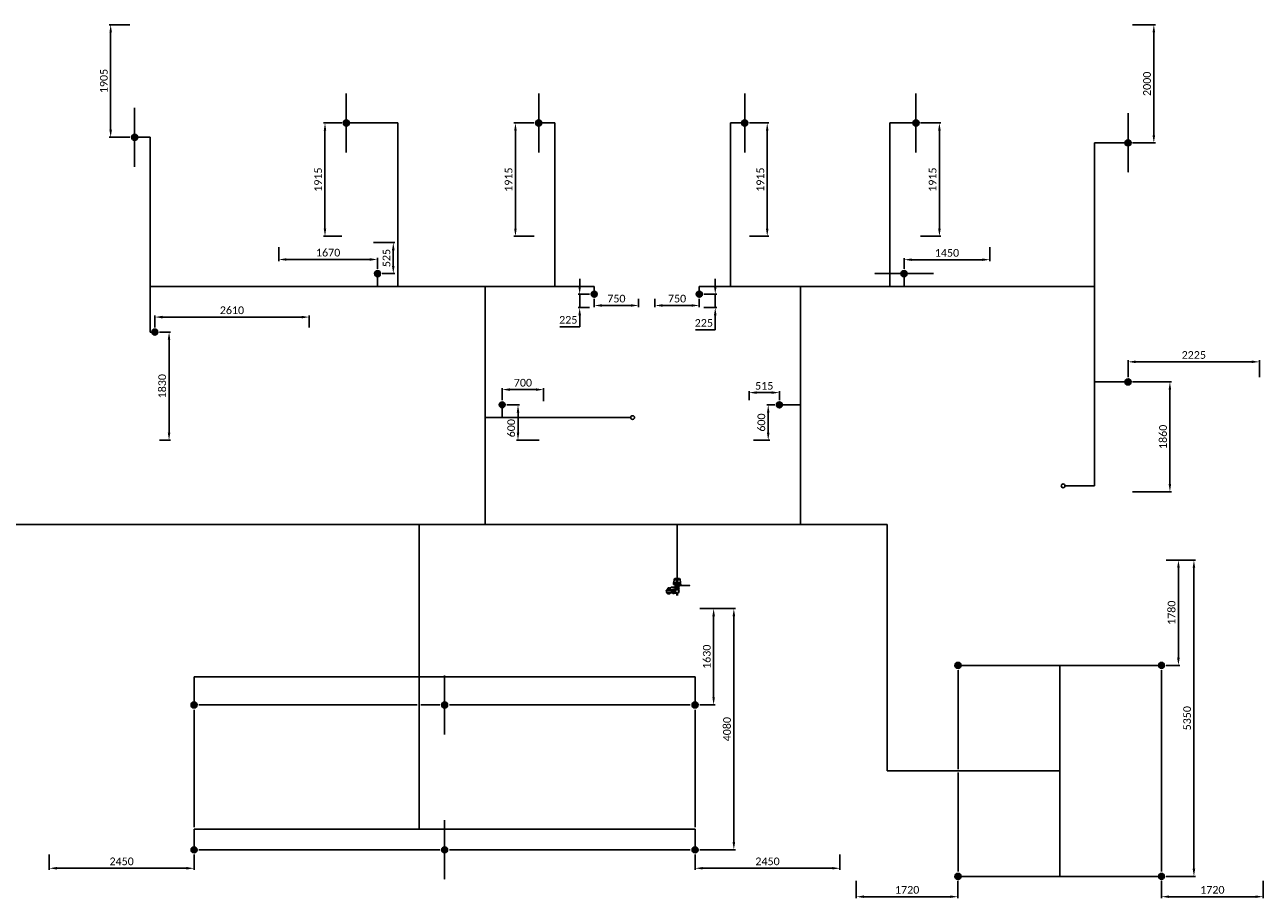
# Model space of a CAD drawing. Header units: millimetres. Extents: x 31238 to 72584, y 1945 to 16720.
# Tile 2 of 2: x 51640 to 72584, y 1945 to 16720. Entities that reach past the tile are written whole.
import ezdxf

# ---------------------------------------------------------------- set-up
doc = ezdxf.new("R2010")
doc.units = ezdxf.units.MM
doc.linetypes.add('CENTRE', pattern=[2, 1.25, -0.25, 0.25, -0.25])
doc.layers.add('Sprinkler Centre', color=160, linetype='CENTRE', lineweight=25)
for name, color, linetype in [('Sprinkler Dims', 250, 'Continuous'), ('Sprinkler Head', 30, 'Continuous'), ('Sprinkler Pipe', 30, 'Continuous'), ('Sprinkler Valve Group', 30, 'Continuous')]:
    doc.layers.add(name, color=color, linetype=linetype)
doc.styles.add('Calibri 2mm', font='calibri.ttf', dxfattribs={"height": 2})
doc.dimstyles.new('TFS', dxfattribs={"dimscale": 0, "dimtxt": 2, "dimasz": 2, "dimexe": 0.4, "dimexo": 1.2, "dimgap": 0.75, "dimtad": 1, "dimtoh": 1, "dimdec": 0, "dimrnd": 5, "dimdsep": 46, "dimtxsty": 'Calibri 2mm', "dimcen": 2.5, "dimclrd": 256, "dimclre": 256, "dimclrt": 256, "dimadec": 0, "dimazin": 2, "dimtfac": 1, "dimtdec": 0, "dimtmove": 0, "dimatfit": 0, "dimfxl": 20, "dimtfill": 1, "dimtzin": 0, "dimlwd": -1, "dimlwe": -1, "dimarcsym": 0})

# ---------------------------------------------------------------- blocks, each defined once
blk = doc.blocks.new('Valve Group A1')
at = {"layer": 'Sprinkler Pipe', "ltscale": 0.005}
blk.add_arc((209, 27), 2.34, 269.9383, 89.9383, dxfattribs=at)
at = {"layer": 'Sprinkler Valve Group'}
for p, q in [((-94, 1), (-115, -20)), ((-94, 1), (-87, 1)), ((-86, 1), (25, 1)), ((-86, -3), (-86, 1)), ((63, 48), (-63, 48)), ((-63, 41), (-63, 48)), ((63, 41), (-63, 41)), ((-59, 48), (-59, 75)), ((-59, 75), (59, 75)), ((-57, 75), (-52, 130)), ((-38, 144), (-52, 130)), ((-52, 130), (52, 130)), ((-38, 144), (38, 144)), ((-31, 4), (-35, 1)), ((-31, 17), (-31, 41)), ((-31, 41), (27, 41)), ((-31, 37), (-27, 41)), ((-31, 37), (-27, 41)), ((-31, 17), (-27, 13)), ((-31, 17), (-27, 13)), ((-31, 4), (30, 4)), ((-27, 13), (27, 13)), ((-22, 4), (-22, 13)), ((-21, 144), (-15, 130)), ((-15, 130), (-9, 75)), ((-7, 75), (-7, 48)), ((-4, 41), (-4, 39)), ((-4, 39), (3, 39)), ((0, 17), (0, 37)), ((3, 41), (3, 39)), ((7, 75), (7, 48)), ((15, 130), (9, 75)), ((21, 144), (15, 130)), ((22, 4), (22, 13)), ((40, 26), (24, 11)), ((24, 11), (24, 4)), ((25, 1), (25, -4)), ((31, 37), (27, 41)), ((31, 17), (27, 13)), ((46, 20), (29, 4)), ((30, 4), (34, 1)), ((31, 17), (31, 37)), ((34, -3), (34, 1)), ((38, 144), (52, 130)), ((46, 20), (40, 26)), ((46, 29), (42, 25)), ((48, 25), (45, 22)), ((46, 29), (49, 29)), ((48, 25), (49, 25)), ((49, 29), (209, 29)), ((49, 25), (49, 29)), ((49, 25), (209, 25)), ((57, 75), (52, 130)), ((59, 48), (59, 75)), ((63, 41), (63, 48)), ((-91, -51), (-184, -51)), ((-184, -55), (-184, -51)), ((-91, -55), (-184, -55)), ((-180, -55), (-180, -89)), ((-98, -92), (-178, -92)), ((-157, -22), (-157, -34)), ((-154, -35), (-156, -35)), ((-115, -20), (-154, -20)), ((-153, -34), (-153, -25)), ((-145, -30), (-153, -30)), ((-142, -24), (-152, -24)), ((-141, -31), (-152, -31)), ((-149, -15), (-148, -14)), ((-149, -15), (-148, -14)), ((-149, -15), (-149, -17)), ((-149, -17), (-148, -19)), ((-149, -25), (-149, -24)), ((-149, -25), (-149, -28)), ((-149, -27), (-149, -28)), ((-149, -28), (-139, -28)), ((-148, -14), (-127, -14)), ((-148, -19), (-127, -19)), ((-149, -24), (-141, -24)), ((-145, -14), (-145, -13)), ((-145, -13), (-145, -13)), ((-145, -13), (-130, -13)), ((-145, -13), (-130, -13)), ((-145, -20), (-145, -19)), ((-145, -24), (-145, -24)), ((-145, -31), (-145, -28)), ((-141, -40), (-141, -31)), ((-141, -31), (-134, -31)), ((-138, -31), (-134, -31)), ((-134, -30), (-134, -38)), ((-134, -30), (-134, -30)), ((-134, -40), (-134, -31)), ((-134, -38), (-128, -38)), ((-130, -13), (-130, -14)), ((-130, -13), (-130, -13)), ((-130, -20), (-130, -19)), ((-128, -38), (-123, -25)), ((-126, -15), (-127, -14)), ((-126, -15), (-127, -14)), ((-126, -17), (-127, -19)), ((-126, -15), (-126, -17)), ((-91, -47), (-126, -47)), ((-91, -96), (-126, -96)), ((-125, -31), (-123, -31)), ((-120, -20), (-122, -20)), ((-121, -24), (-113, -24)), ((-92, -3), (-113, -24)), ((-95, -55), (-95, -90)), ((-92, -3), (-87, -3)), ((-83, -44), (-91, -44)), ((-91, -99), (-91, -44)), ((-83, -99), (-91, -99)), ((-86, -3), (25, -4)), ((-83, -99), (-83, -44)), ((-76, -50), (-83, -50)), ((-76, -51), (-83, -51)), ((-76, -92), (-83, -92)), ((-76, -94), (-83, -94)), ((-76, -41), (-73, -37)), ((-76, -102), (-76, -41)), ((-76, -102), (-73, -106)), ((-69, -37), (-73, -37)), ((-69, -55), (-73, -55)), ((-69, -89), (-73, -89)), ((-69, -106), (-73, -106)), ((-66, -41), (-69, -37)), ((-66, -102), (-69, -106)), ((-66, -97), (-66, -41)), ((-59, -43), (-66, -43)), ((-66, -97), (-66, -102)), ((-59, -101), (-66, -101)), ((-59, -106), (-59, -37)), ((-51, -37), (-59, -37)), ((-51, -106), (-59, -106)), ((-51, -106), (-51, -37)), ((-14, -40), (-51, -40)), ((-51, -69), (-34, -69)), ((-51, -74), (-34, -74)), ((-14, -103), (-51, -103)), ((-35, -13), (34, -13)), ((-35, -21), (-35, -13)), ((-35, -21), (34, -21)), ((-31, -6), (-34, -3)), ((-34, -74), (-34, -69)), ((-32, -40), (-32, -21)), ((-26, -6), (-31, -6)), ((-29, -13), (-29, -6)), ((-26, -6), (30, -6)), ((-7, -144), (-7, -105)), ((-6, -144), (-6, -106)), ((-3, -21), (-3, -38)), ((3, -21), (3, -38)), ((5, -144), (5, -106)), ((7, -144), (7, -105)), ((29, -13), (29, -6)), ((30, -6), (34, -3)), ((31, -58), (31, -21)), ((34, -21), (34, -13))]:
    blk.add_line(p, q, dxfattribs=at)
for points in [[(-175, -51), (-157, -33)], [(-175, -92), (-155, -113), (-121, -113), (-104, -96)], [(-104, -47), (-121, -30), (-125, -30)], [(-125, -30), (-121, -30), (-104, -47)]]:
    blk.add_lwpolyline(points, dxfattribs=at)
for radius in [34.4, 28.9]:
    blk.add_circle((0, -72), radius, dxfattribs=at)
for centre, radius, start, end in [((-26, -11), 14.8, 54.449, 125.4277), ((-16, 9), 32.4, 61.3884, 118.4883), ((-16, 46), 32.4, 241.3884, 298.4883), ((0, -51), 55.1, 71.7578, 108.1189), ((15, 9), 32.4, 61.3884, 118.4883), ((15, 46), 32.4, 241.3884, 298.4883), ((26, -11), 14.8, 54.449, 125.4277), ((209, 27), 2.34, 269.9383, 89.9383), ((-178, -89), 2.75, 179.9383, 269.9383), ((-138, -72), 41.2, 116.2493, 149.9386), ((-138, -72), 41.2, 209.9383, 323.0684), ((-138, -72), 32.3, 49.9306, 140.2738), ((-138, -72), 32.3, 219.6034, 309.9461), ((-154, -22), 2.75, 89.9383, 179.9383), ((-156, -34), 0.687, 179.9383, 269.9383), ((-138, -72), 27.5, 48.5282, 131.3485), ((-138, -72), 27.5, 228.5287, 311.348), ((-154, -34), 0.687, 269.9383, 359.9383), ((-152, -25), 1.37, 89.9383, 179.9383), ((-138, -72), 41.2, 110.4257, 111.8474), ((-142, -25), 1.37, 8.8132, 89.9383), ((-134, -24), 6.57, 188.8132, 269.9383), ((-121, -25), 1.37, 89.9383, 157.7249), ((-138, -72), 41.2, 36.8082, 69.451), ((-98, -90), 2.75, 269.9383, 359.9383), ((-61, -46), 14.8, 144.449, 215.4277), ((-21, -72), 55.1, 161.7578, 198.1189), ((-61, -97), 14.8, 144.449, 215.4277), ((-81, -46), 14.8, 324.449, 35.4277), ((-121, -72), 55.1, 341.7578, 18.1189), ((-81, -97), 14.8, 324.449, 35.4277), ((-26, 9), 14.8, 237.494, 302.3826), ((0, 49), 55.1, 253.285, 286.5917), ((26, 9), 14.8, 237.494, 305.4277)]:
    blk.add_arc(centre, radius, start, end, dxfattribs=at)
blk = doc.blocks.new('Sprinkler-Head A1')
at = {"layer": 'Sprinkler Head', "ltscale": 0.005}
h = blk.add_hatch(color=256, dxfattribs=at)
h.dxf.hatch_style = 1
edge = h.paths.add_edge_path()
edge.add_arc((0, 0), 51, 0, 360)
blk.add_circle((0, 0), 51, dxfattribs=at)
blk = doc.blocks.new('*D86')
at = {"layer": 'Defpoints', "color": 0, "transparency": 16777216}
for p in [(53092, 16720), (53497, 16720), (53497, 14816)]:
    blk.add_point(p, dxfattribs=at)
at = {"layer": 'Sprinkler Dims', "transparency": 16777216}
for p, q in [((53419, 16720), (53066, 16720)), ((53092, 14946), (53092, 16590)), ((53419, 14816), (53066, 14816))]:
    blk.add_line(p, q, dxfattribs=at)
for points in [[(53071, 16590), (53114, 16590), (53092, 16720)], [(53071, 14946), (53114, 14946), (53092, 14816)]]:
    blk.add_solid(points, dxfattribs=at)
at = {"layer": 'Sprinkler Dims', "transparency": 16777216, "insert": (52977, 15768), "char_height": 130, "attachment_point": 5, "rotation": 90, "style": 'Calibri 2mm', "bg_fill": 3, "box_fill_scale": 1.1, "bg_fill_color": 256, "bg_fill_true_color": 13158600, "bg_fill_transparency": 0}
blk.add_mtext('1905', dxfattribs=at)
blk = doc.blocks.new('*D87')
at = {"layer": 'Defpoints', "color": 0, "transparency": 16777216}
for p in [(53839, 11521), (53839, 9691), (54080, 9691)]:
    blk.add_point(p, dxfattribs=at)
at = {"layer": 'Sprinkler Dims', "transparency": 16777216}
for p, q in [((53917, 11521), (54106, 11521)), ((54080, 11391), (54080, 9821)), ((53917, 9691), (54106, 9691))]:
    blk.add_line(p, q, dxfattribs=at)
for points in [[(54058, 11391), (54101, 11391), (54080, 11521)], [(54058, 9821), (54101, 9821), (54080, 9691)]]:
    blk.add_solid(points, dxfattribs=at)
at = {"layer": 'Sprinkler Dims', "transparency": 16777216, "insert": (53964, 10606), "char_height": 130, "attachment_point": 5, "rotation": 90, "style": 'Calibri 2mm', "bg_fill": 3, "box_fill_scale": 1.1, "bg_fill_color": 256, "bg_fill_true_color": 13158600, "bg_fill_transparency": 0}
blk.add_mtext('1830', dxfattribs=at)
blk = doc.blocks.new('*D88')
at = {"layer": 'Defpoints', "color": 0, "transparency": 16777216}
for p in [(56450, 11775), (53839, 11521), (56450, 11521)]:
    blk.add_point(p, dxfattribs=at)
at = {"layer": 'Sprinkler Dims', "transparency": 16777216}
for p, q in [((53839, 11599), (53839, 11801)), ((53969, 11775), (56320, 11775)), ((56450, 11599), (56450, 11801))]:
    blk.add_line(p, q, dxfattribs=at)
for points in [[(53969, 11797), (53969, 11753), (53839, 11775)], [(56320, 11797), (56320, 11753), (56450, 11775)]]:
    blk.add_solid(points, dxfattribs=at)
at = {"layer": 'Sprinkler Dims', "transparency": 16777216, "insert": (55144, 11890), "char_height": 130, "attachment_point": 5, "style": 'Calibri 2mm', "bg_fill": 3, "box_fill_scale": 1.1, "bg_fill_color": 256, "bg_fill_true_color": 13158600, "bg_fill_transparency": 0}
blk.add_mtext('2610', dxfattribs=at)
blk = doc.blocks.new('*D89')
at = {"layer": 'Defpoints', "color": 0, "transparency": 16777216}
for p in [(57077, 15058), (56717, 13142), (57077, 13142)]:
    blk.add_point(p, dxfattribs=at)
at = {"layer": 'Sprinkler Dims', "transparency": 16777216}
for p, q in [((56999, 15058), (56691, 15058)), ((56717, 14928), (56717, 13272)), ((56999, 13142), (56691, 13142))]:
    blk.add_line(p, q, dxfattribs=at)
for points in [[(56695, 14928), (56738, 14928), (56717, 15058)], [(56695, 13272), (56738, 13272), (56717, 13142)]]:
    blk.add_solid(points, dxfattribs=at)
at = {"layer": 'Sprinkler Dims', "transparency": 16777216, "insert": (56601, 14100), "char_height": 130, "attachment_point": 5, "rotation": 90, "style": 'Calibri 2mm', "bg_fill": 3, "box_fill_scale": 1.1, "bg_fill_color": 256, "bg_fill_true_color": 13158600, "bg_fill_transparency": 0}
blk.add_mtext('1915', dxfattribs=at)
blk = doc.blocks.new('*D90')
at = {"layer": 'Defpoints', "color": 0, "transparency": 16777216}
for p in [(60332, 15058), (59938, 13142), (60332, 13142)]:
    blk.add_point(p, dxfattribs=at)
at = {"layer": 'Sprinkler Dims', "transparency": 16777216}
for p, q in [((60254, 15058), (59912, 15058)), ((59938, 14928), (59938, 13272)), ((60254, 13142), (59912, 13142))]:
    blk.add_line(p, q, dxfattribs=at)
for points in [[(59916, 14928), (59959, 14928), (59938, 15058)], [(59916, 13272), (59959, 13272), (59938, 13142)]]:
    blk.add_solid(points, dxfattribs=at)
at = {"layer": 'Sprinkler Dims', "transparency": 16777216, "insert": (59822, 14100), "char_height": 130, "attachment_point": 5, "rotation": 90, "style": 'Calibri 2mm', "bg_fill": 3, "box_fill_scale": 1.1, "bg_fill_color": 256, "bg_fill_true_color": 13158600, "bg_fill_transparency": 0}
blk.add_mtext('1915', dxfattribs=at)
blk = doc.blocks.new('*D91')
at = {"layer": 'Defpoints', "color": 0, "transparency": 16777216}
for p in [(70298, 16720), (70734, 16720), (70298, 14722)]:
    blk.add_point(p, dxfattribs=at)
at = {"layer": 'Sprinkler Dims', "transparency": 16777216}
for p, q in [((70376, 16720), (70760, 16720)), ((70734, 14852), (70734, 16590)), ((70376, 14722), (70760, 14722))]:
    blk.add_line(p, q, dxfattribs=at)
for points in [[(70712, 16590), (70756, 16590), (70734, 16720)], [(70712, 14852), (70756, 14852), (70734, 14722)]]:
    blk.add_solid(points, dxfattribs=at)
at = {"layer": 'Sprinkler Dims', "transparency": 16777216, "insert": (70619, 15721), "char_height": 130, "attachment_point": 5, "rotation": 90, "style": 'Calibri 2mm', "bg_fill": 3, "box_fill_scale": 1.1, "bg_fill_color": 256, "bg_fill_true_color": 13158600, "bg_fill_transparency": 0}
blk.add_mtext('2000', dxfattribs=at)
blk = doc.blocks.new('*D92')
at = {"layer": 'Defpoints', "color": 0, "transparency": 16777216}
for p in [(72521, 11018), (70298, 10679), (72521, 10679)]:
    blk.add_point(p, dxfattribs=at)
at = {"layer": 'Sprinkler Dims', "transparency": 16777216}
for p, q in [((70298, 10757), (70298, 11044)), ((70428, 11018), (72391, 11018)), ((72521, 10757), (72521, 11044))]:
    blk.add_line(p, q, dxfattribs=at)
for points in [[(70428, 11040), (70428, 10997), (70298, 11018)], [(72391, 11040), (72391, 10997), (72521, 11018)]]:
    blk.add_solid(points, dxfattribs=at)
at = {"layer": 'Sprinkler Dims', "transparency": 16777216, "insert": (71410, 11134), "char_height": 130, "attachment_point": 5, "style": 'Calibri 2mm', "bg_fill": 3, "box_fill_scale": 1.1, "bg_fill_color": 256, "bg_fill_true_color": 13158600, "bg_fill_transparency": 0}
blk.add_mtext('2225', dxfattribs=at)
blk = doc.blocks.new('*D93')
at = {"layer": 'Defpoints', "color": 0, "transparency": 16777216}
for p in [(70298, 10679), (70298, 8820), (71006, 8820)]:
    blk.add_point(p, dxfattribs=at)
at = {"layer": 'Sprinkler Dims', "transparency": 16777216}
for p, q in [((70376, 10679), (71032, 10679)), ((71006, 10549), (71006, 8950)), ((70376, 8820), (71032, 8820))]:
    blk.add_line(p, q, dxfattribs=at)
for points in [[(70984, 10549), (71027, 10549), (71006, 10679)], [(70984, 8950), (71027, 8950), (71006, 8820)]]:
    blk.add_solid(points, dxfattribs=at)
at = {"layer": 'Sprinkler Dims', "transparency": 16777216, "insert": (70890, 9749), "char_height": 130, "attachment_point": 5, "rotation": 90, "style": 'Calibri 2mm', "bg_fill": 3, "box_fill_scale": 1.1, "bg_fill_color": 256, "bg_fill_true_color": 13158600, "bg_fill_transparency": 0}
blk.add_mtext('1860', dxfattribs=at)
blk = doc.blocks.new('*D94')
at = {"layer": 'Defpoints', "color": 0, "transparency": 16777216}
for p in [(64402, 10290), (63888, 9691), (64213, 9691)]:
    blk.add_point(p, dxfattribs=at)
at = {"layer": 'Sprinkler Dims', "transparency": 16777216}
for p, q in [((64324, 10290), (64187, 10290)), ((64213, 10160), (64213, 9821)), ((63966, 9691), (64239, 9691))]:
    blk.add_line(p, q, dxfattribs=at)
for points in [[(64191, 10160), (64234, 10160), (64213, 10290)], [(64191, 9821), (64234, 9821), (64213, 9691)]]:
    blk.add_solid(points, dxfattribs=at)
at = {"layer": 'Sprinkler Dims', "transparency": 16777216, "insert": (64097, 9991), "char_height": 130, "attachment_point": 5, "rotation": 90, "style": 'Calibri 2mm', "bg_fill": 3, "box_fill_scale": 1.1, "bg_fill_color": 256, "bg_fill_true_color": 13158600, "bg_fill_transparency": 0}
blk.add_mtext('600', dxfattribs=at)
blk = doc.blocks.new('*D95')
at = {"layer": 'Defpoints', "color": 0, "transparency": 16777216}
for p in [(63888, 10498), (63888, 10290), (64402, 10290)]:
    blk.add_point(p, dxfattribs=at)
at = {"layer": 'Sprinkler Dims', "transparency": 16777216}
for p, q in [((63888, 10368), (63888, 10524)), ((64272, 10498), (64018, 10498)), ((64402, 10368), (64402, 10524))]:
    blk.add_line(p, q, dxfattribs=at)
for points in [[(64018, 10519), (64018, 10476), (63888, 10498)], [(64272, 10519), (64272, 10476), (64402, 10498)]]:
    blk.add_solid(points, dxfattribs=at)
at = {"layer": 'Sprinkler Dims', "transparency": 16777216, "insert": (64145, 10612), "char_height": 130, "attachment_point": 5, "style": 'Calibri 2mm', "bg_fill": 3, "box_fill_scale": 1.1, "bg_fill_color": 256, "bg_fill_true_color": 13158600, "bg_fill_transparency": 0}
blk.add_mtext('515', dxfattribs=at)
blk = doc.blocks.new('*D96')
at = {"layer": 'Defpoints', "color": 0, "transparency": 16777216}
for p in [(60415, 10549), (59713, 10290), (60415, 10277)]:
    blk.add_point(p, dxfattribs=at)
at = {"layer": 'Sprinkler Dims', "transparency": 16777216}
for p, q in [((59713, 10368), (59713, 10575)), ((59843, 10549), (60285, 10549)), ((60415, 10355), (60415, 10575))]:
    blk.add_line(p, q, dxfattribs=at)
for points in [[(59843, 10570), (59843, 10527), (59713, 10549)], [(60285, 10570), (60285, 10527), (60415, 10549)]]:
    blk.add_solid(points, dxfattribs=at)
at = {"layer": 'Sprinkler Dims', "transparency": 16777216, "insert": (60064, 10664), "char_height": 130, "attachment_point": 5, "style": 'Calibri 2mm', "bg_fill": 3, "box_fill_scale": 1.1, "bg_fill_color": 256, "bg_fill_true_color": 13158600, "bg_fill_transparency": 0}
blk.add_mtext('700', dxfattribs=at)
blk = doc.blocks.new('*D97')
at = {"layer": 'Defpoints', "color": 0, "transparency": 16777216}
for p in [(59713, 10290), (60415, 9691)]:
    blk.add_point(p, dxfattribs=at)
at = {"layer": 'Sprinkler Dims', "transparency": 16777216}
for p, q in [((59791, 10290), (60007, 10290)), ((59981, 10160), (59981, 9821)), ((60337, 9691), (59955, 9691))]:
    blk.add_line(p, q, dxfattribs=at)
for points in [[(59960, 10160), (60003, 10160), (59981, 10290)], [(59960, 9821), (60003, 9821), (59981, 9691)]]:
    blk.add_solid(points, dxfattribs=at)
at = {"layer": 'Sprinkler Dims', "transparency": 16777216, "insert": (59866, 9896), "char_height": 130, "attachment_point": 5, "rotation": 90, "style": 'Calibri 2mm', "bg_fill": 3, "box_fill_scale": 1.1, "bg_fill_color": 256, "bg_fill_true_color": 13158600, "bg_fill_transparency": 0}
blk.add_mtext('600', dxfattribs=at)
at = {"layer": 'Defpoints', "color": 0, "transparency": 16777216}
blk.add_point((59981, 9691), dxfattribs=at)
blk = doc.blocks.new('*D98')
at = {"layer": 'Defpoints', "color": 0, "transparency": 16777216}
for p in [(57457, 13037), (57872, 13037), (57605, 12511)]:
    blk.add_point(p, dxfattribs=at)
at = {"layer": 'Sprinkler Dims', "transparency": 16777216}
for p, q in [((57535, 13037), (57898, 13037)), ((57872, 12641), (57872, 12907)), ((57683, 12511), (57898, 12511))]:
    blk.add_line(p, q, dxfattribs=at)
for points in [[(57850, 12907), (57894, 12907), (57872, 13037)], [(57850, 12641), (57894, 12641), (57872, 12511)]]:
    blk.add_solid(points, dxfattribs=at)
at = {"layer": 'Sprinkler Dims', "transparency": 16777216, "insert": (57757, 12774), "char_height": 130, "attachment_point": 5, "rotation": 90, "style": 'Calibri 2mm', "bg_fill": 3, "box_fill_scale": 1.1, "bg_fill_color": 256, "bg_fill_true_color": 13158600, "bg_fill_transparency": 0}
blk.add_mtext('525', dxfattribs=at)
blk = doc.blocks.new('*D99')
at = {"layer": 'Defpoints', "color": 0, "transparency": 16777216}
for p in [(55935, 13037), (55935, 12749), (57605, 12511)]:
    blk.add_point(p, dxfattribs=at)
at = {"layer": 'Sprinkler Dims', "transparency": 16777216}
for p, q in [((55935, 12959), (55935, 12723)), ((57475, 12749), (56065, 12749)), ((57605, 12589), (57605, 12775))]:
    blk.add_line(p, q, dxfattribs=at)
for points in [[(56065, 12771), (56065, 12728), (55935, 12749)], [(57475, 12771), (57475, 12728), (57605, 12749)]]:
    blk.add_solid(points, dxfattribs=at)
at = {"layer": 'Sprinkler Dims', "transparency": 16777216, "insert": (56770, 12865), "char_height": 130, "attachment_point": 5, "style": 'Calibri 2mm', "bg_fill": 3, "box_fill_scale": 1.1, "bg_fill_color": 256, "bg_fill_true_color": 13158600, "bg_fill_transparency": 0}
blk.add_mtext('1670', dxfattribs=at)
blk = doc.blocks.new('*D100')
at = {"layer": 'Defpoints', "color": 0, "transparency": 16777216}
for p in [(61270, 12162), (62020, 12162), (62020, 11971)]:
    blk.add_point(p, dxfattribs=at)
at = {"layer": 'Sprinkler Dims', "transparency": 16777216}
for p, q in [((61270, 12084), (61270, 11945)), ((61400, 11971), (61890, 11971)), ((62020, 12084), (62020, 11945))]:
    blk.add_line(p, q, dxfattribs=at)
for points in [[(61400, 11993), (61400, 11950), (61270, 11971)], [(61890, 11993), (61890, 11950), (62020, 11971)]]:
    blk.add_solid(points, dxfattribs=at)
at = {"layer": 'Sprinkler Dims', "transparency": 16777216, "insert": (61645, 12087), "char_height": 130, "attachment_point": 5, "style": 'Calibri 2mm', "bg_fill": 3, "box_fill_scale": 1.1, "bg_fill_color": 256, "bg_fill_true_color": 13158600, "bg_fill_transparency": 0}
blk.add_mtext('750', dxfattribs=at)
blk = doc.blocks.new('*D101')
at = {"layer": 'Defpoints', "color": 0, "transparency": 16777216}
for p in [(61270, 12162), (61024, 11935), (61270, 11935)]:
    blk.add_point(p, dxfattribs=at)
at = {"layer": 'Sprinkler Dims', "transparency": 16777216}
for p, q in [((61024, 12292), (61024, 12422)), ((61192, 12162), (60998, 12162)), ((61024, 12162), (61024, 11935)), ((61192, 11935), (60998, 11935)), ((61024, 11805), (61024, 11611)), ((61024, 11611), (60687, 11611))]:
    blk.add_line(p, q, dxfattribs=at)
for points in [[(61002, 12292), (61046, 12292), (61024, 12162)], [(61002, 11805), (61046, 11805), (61024, 11935)]]:
    blk.add_solid(points, dxfattribs=at)
at = {"layer": 'Sprinkler Dims', "transparency": 16777216, "insert": (60831, 11727), "char_height": 130, "attachment_point": 5, "style": 'Calibri 2mm', "bg_fill": 3, "box_fill_scale": 1.1, "bg_fill_color": 256, "bg_fill_true_color": 13158600, "bg_fill_transparency": 0}
blk.add_mtext('225', dxfattribs=at)
blk = doc.blocks.new('*D102')
at = {"layer": 'Defpoints', "color": 0, "transparency": 16777216}
for p in [(62296, 12162), (63046, 12162), (62296, 11971)]:
    blk.add_point(p, dxfattribs=at)
at = {"layer": 'Sprinkler Dims', "transparency": 16777216}
for p, q in [((62296, 12084), (62296, 11945)), ((62916, 11971), (62426, 11971)), ((63046, 12084), (63046, 11945))]:
    blk.add_line(p, q, dxfattribs=at)
for points in [[(62426, 11993), (62426, 11950), (62296, 11971)], [(62916, 11993), (62916, 11950), (63046, 11971)]]:
    blk.add_solid(points, dxfattribs=at)
at = {"layer": 'Sprinkler Dims', "transparency": 16777216, "insert": (62671, 12087), "char_height": 130, "attachment_point": 5, "style": 'Calibri 2mm', "bg_fill": 3, "box_fill_scale": 1.1, "bg_fill_color": 256, "bg_fill_true_color": 13158600, "bg_fill_transparency": 0}
blk.add_mtext('750', dxfattribs=at)
blk = doc.blocks.new('*D103')
at = {"layer": 'Defpoints', "color": 0, "transparency": 16777216}
for p in [(63046, 12162), (63046, 11935), (63317, 11935)]:
    blk.add_point(p, dxfattribs=at)
at = {"layer": 'Sprinkler Dims', "transparency": 16777216}
for p, q in [((63317, 12292), (63317, 12422)), ((63124, 12162), (63343, 12162)), ((63317, 12162), (63317, 11935)), ((63124, 11935), (63343, 11935)), ((63317, 11805), (63317, 11561)), ((63317, 11561), (62980, 11561))]:
    blk.add_line(p, q, dxfattribs=at)
for points in [[(63295, 12292), (63339, 12292), (63317, 12162)], [(63295, 11805), (63339, 11805), (63317, 11935)]]:
    blk.add_solid(points, dxfattribs=at)
at = {"layer": 'Sprinkler Dims', "transparency": 16777216, "insert": (63124, 11676), "char_height": 130, "attachment_point": 5, "style": 'Calibri 2mm', "bg_fill": 3, "box_fill_scale": 1.1, "bg_fill_color": 256, "bg_fill_true_color": 13158600, "bg_fill_transparency": 0}
blk.add_mtext('225', dxfattribs=at)
blk = doc.blocks.new('*D104')
at = {"layer": 'Defpoints', "color": 0, "transparency": 16777216}
for p in [(67962, 13037), (67962, 12746), (66510, 12511)]:
    blk.add_point(p, dxfattribs=at)
at = {"layer": 'Sprinkler Dims', "transparency": 16777216}
for p, q in [((67962, 12959), (67962, 12720)), ((66510, 12589), (66510, 12772)), ((66640, 12746), (67832, 12746))]:
    blk.add_line(p, q, dxfattribs=at)
for points in [[(66640, 12767), (66640, 12724), (66510, 12746)], [(67832, 12767), (67832, 12724), (67962, 12746)]]:
    blk.add_solid(points, dxfattribs=at)
at = {"layer": 'Sprinkler Dims', "transparency": 16777216, "insert": (67236, 12861), "char_height": 130, "attachment_point": 5, "style": 'Calibri 2mm', "bg_fill": 3, "box_fill_scale": 1.1, "bg_fill_color": 256, "bg_fill_true_color": 13158600, "bg_fill_transparency": 0}
blk.add_mtext('1450', dxfattribs=at)
blk = doc.blocks.new('*D111')
at = {"layer": 'Defpoints', "color": 0, "transparency": 16777216}
for p in [(62976, 2764), (65426, 2764), (65426, 2452)]:
    blk.add_point(p, dxfattribs=at)
at = {"layer": 'Sprinkler Dims', "transparency": 16777216}
for p, q in [((62976, 2686), (62976, 2426)), ((65426, 2686), (65426, 2426)), ((63106, 2452), (65296, 2452))]:
    blk.add_line(p, q, dxfattribs=at)
for points in [[(63106, 2474), (63106, 2431), (62976, 2452)], [(65296, 2474), (65296, 2431), (65426, 2452)]]:
    blk.add_solid(points, dxfattribs=at)
at = {"layer": 'Sprinkler Dims', "transparency": 16777216, "insert": (64201, 2568), "char_height": 130, "attachment_point": 5, "style": 'Calibri 2mm', "bg_fill": 3, "box_fill_scale": 1.1, "bg_fill_color": 256, "bg_fill_true_color": 13158600, "bg_fill_transparency": 0}
blk.add_mtext('2450', dxfattribs=at)
blk = doc.blocks.new('*D112')
at = {"layer": 'Defpoints', "color": 0, "transparency": 16777216}
for p in [(62976, 6846), (63289, 6846), (62976, 5214)]:
    blk.add_point(p, dxfattribs=at)
at = {"layer": 'Sprinkler Dims', "transparency": 16777216}
for p, q in [((63054, 6846), (63315, 6846)), ((63289, 5344), (63289, 6716)), ((63054, 5214), (63315, 5214))]:
    blk.add_line(p, q, dxfattribs=at)
for points in [[(63268, 6716), (63311, 6716), (63289, 6846)], [(63268, 5344), (63311, 5344), (63289, 5214)]]:
    blk.add_solid(points, dxfattribs=at)
at = {"layer": 'Sprinkler Dims', "transparency": 16777216, "insert": (63174, 6030), "char_height": 130, "attachment_point": 5, "rotation": 90, "style": 'Calibri 2mm', "bg_fill": 3, "box_fill_scale": 1.1, "bg_fill_color": 256, "bg_fill_true_color": 13158600, "bg_fill_transparency": 0}
blk.add_mtext('1630', dxfattribs=at)
blk = doc.blocks.new('*D113')
at = {"layer": 'Defpoints', "color": 0, "transparency": 16777216}
for p in [(62976, 6846), (63631, 6846), (62976, 2764)]:
    blk.add_point(p, dxfattribs=at)
at = {"layer": 'Sprinkler Dims', "transparency": 16777216}
for p, q in [((63054, 6846), (63657, 6846)), ((63631, 2894), (63631, 6716)), ((63054, 2764), (63657, 2764))]:
    blk.add_line(p, q, dxfattribs=at)
for points in [[(63610, 6716), (63653, 6716), (63631, 6846)], [(63610, 2894), (63653, 2894), (63631, 2764)]]:
    blk.add_solid(points, dxfattribs=at)
at = {"layer": 'Sprinkler Dims', "transparency": 16777216, "insert": (63516, 4805), "char_height": 130, "attachment_point": 5, "rotation": 90, "style": 'Calibri 2mm', "bg_fill": 3, "box_fill_scale": 1.1, "bg_fill_color": 256, "bg_fill_true_color": 13158600, "bg_fill_transparency": 0}
blk.add_mtext('4080', dxfattribs=at)
blk = doc.blocks.new('*D114')
at = {"layer": 'Defpoints', "color": 0, "transparency": 16777216}
for p in [(52053, 2764), (54503, 2764), (52053, 2452)]:
    blk.add_point(p, dxfattribs=at)
at = {"layer": 'Sprinkler Dims', "transparency": 16777216}
for p, q in [((52053, 2686), (52053, 2426)), ((54503, 2686), (54503, 2426)), ((54373, 2452), (52183, 2452))]:
    blk.add_line(p, q, dxfattribs=at)
for points in [[(52183, 2474), (52183, 2431), (52053, 2452)], [(54373, 2474), (54373, 2431), (54503, 2452)]]:
    blk.add_solid(points, dxfattribs=at)
at = {"layer": 'Sprinkler Dims', "transparency": 16777216, "insert": (53278, 2568), "char_height": 130, "attachment_point": 5, "style": 'Calibri 2mm', "bg_fill": 3, "box_fill_scale": 1.1, "bg_fill_color": 256, "bg_fill_true_color": 13158600, "bg_fill_transparency": 0}
blk.add_mtext('2450', dxfattribs=at)
blk = doc.blocks.new('*D115')
at = {"layer": 'Defpoints', "color": 0, "transparency": 16777216}
for p in [(70863, 7664), (71150, 7664), (70863, 5884)]:
    blk.add_point(p, dxfattribs=at)
at = {"layer": 'Sprinkler Dims', "transparency": 16777216}
for p, q in [((70941, 7664), (71176, 7664)), ((71150, 6014), (71150, 7534)), ((70941, 5884), (71176, 5884))]:
    blk.add_line(p, q, dxfattribs=at)
for points in [[(71128, 7534), (71172, 7534), (71150, 7664)], [(71128, 6014), (71172, 6014), (71150, 5884)]]:
    blk.add_solid(points, dxfattribs=at)
at = {"layer": 'Sprinkler Dims', "transparency": 16777216, "insert": (71035, 6774), "char_height": 130, "attachment_point": 5, "rotation": 90, "style": 'Calibri 2mm', "bg_fill": 3, "box_fill_scale": 1.1, "bg_fill_color": 256, "bg_fill_true_color": 13158600, "bg_fill_transparency": 0}
blk.add_mtext('1780', dxfattribs=at)
blk = doc.blocks.new('*D116')
at = {"layer": 'Defpoints', "color": 0, "transparency": 16777216}
for p in [(70863, 7664), (71412, 7664), (70863, 2315)]:
    blk.add_point(p, dxfattribs=at)
at = {"layer": 'Sprinkler Dims', "transparency": 16777216}
for p, q in [((70941, 7664), (71438, 7664)), ((71412, 2445), (71412, 7534)), ((70941, 2315), (71438, 2315))]:
    blk.add_line(p, q, dxfattribs=at)
for points in [[(71390, 7534), (71434, 7534), (71412, 7664)], [(71390, 2445), (71434, 2445), (71412, 2315)]]:
    blk.add_solid(points, dxfattribs=at)
at = {"layer": 'Sprinkler Dims', "transparency": 16777216, "insert": (71297, 4990), "char_height": 130, "attachment_point": 5, "rotation": 90, "style": 'Calibri 2mm', "bg_fill": 3, "box_fill_scale": 1.1, "bg_fill_color": 256, "bg_fill_true_color": 13158600, "bg_fill_transparency": 0}
blk.add_mtext('5350', dxfattribs=at)
blk = doc.blocks.new('*D117')
at = {"layer": 'Defpoints', "color": 0, "transparency": 16777216}
for p in [(70863, 2315), (72584, 2315), (72584, 1971)]:
    blk.add_point(p, dxfattribs=at)
at = {"layer": 'Sprinkler Dims', "transparency": 16777216}
for p, q in [((70863, 2237), (70863, 1945)), ((72584, 2237), (72584, 1945)), ((70993, 1971), (72454, 1971))]:
    blk.add_line(p, q, dxfattribs=at)
for points in [[(70993, 1993), (70993, 1950), (70863, 1971)], [(72454, 1993), (72454, 1950), (72584, 1971)]]:
    blk.add_solid(points, dxfattribs=at)
at = {"layer": 'Sprinkler Dims', "transparency": 16777216, "insert": (71724, 2087), "char_height": 130, "attachment_point": 5, "style": 'Calibri 2mm', "bg_fill": 3, "box_fill_scale": 1.1, "bg_fill_color": 256, "bg_fill_true_color": 13158600, "bg_fill_transparency": 0}
blk.add_mtext('1720', dxfattribs=at)
blk = doc.blocks.new('*D118')
at = {"layer": 'Defpoints', "color": 0, "transparency": 16777216}
for p in [(65702, 2315), (67422, 2315), (65702, 1971)]:
    blk.add_point(p, dxfattribs=at)
at = {"layer": 'Sprinkler Dims', "transparency": 16777216}
for p, q in [((65702, 2237), (65702, 1945)), ((67422, 2237), (67422, 1945)), ((67292, 1971), (65832, 1971))]:
    blk.add_line(p, q, dxfattribs=at)
for points in [[(65832, 1993), (65832, 1950), (65702, 1971)], [(67292, 1993), (67292, 1950), (67422, 1971)]]:
    blk.add_solid(points, dxfattribs=at)
at = {"layer": 'Sprinkler Dims', "transparency": 16777216, "insert": (66562, 2087), "char_height": 130, "attachment_point": 5, "style": 'Calibri 2mm', "bg_fill": 3, "box_fill_scale": 1.1, "bg_fill_color": 256, "bg_fill_true_color": 13158600, "bg_fill_transparency": 0}
blk.add_mtext('1720', dxfattribs=at)
blk = doc.blocks.new('*D119')
at = {"layer": 'Defpoints', "color": 0, "transparency": 16777216}
for p in [(66712, 15058), (66712, 13142), (67108, 13142)]:
    blk.add_point(p, dxfattribs=at)
at = {"layer": 'Sprinkler Dims', "transparency": 16777216}
for p, q in [((66790, 15058), (67134, 15058)), ((67108, 14928), (67108, 13272)), ((66790, 13142), (67134, 13142))]:
    blk.add_line(p, q, dxfattribs=at)
for points in [[(67086, 14928), (67130, 14928), (67108, 15058)], [(67086, 13272), (67130, 13272), (67108, 13142)]]:
    blk.add_solid(points, dxfattribs=at)
at = {"layer": 'Sprinkler Dims', "transparency": 16777216, "insert": (66993, 14100), "char_height": 130, "attachment_point": 5, "rotation": 90, "style": 'Calibri 2mm', "bg_fill": 3, "box_fill_scale": 1.1, "bg_fill_color": 256, "bg_fill_true_color": 13158600, "bg_fill_transparency": 0}
blk.add_mtext('1915', dxfattribs=at)
blk = doc.blocks.new('*D120')
at = {"layer": 'Defpoints', "color": 0, "transparency": 16777216}
for p in [(63816, 15058), (63816, 13142), (64196, 13142)]:
    blk.add_point(p, dxfattribs=at)
at = {"layer": 'Sprinkler Dims', "transparency": 16777216}
for p, q in [((63894, 15058), (64222, 15058)), ((64196, 14928), (64196, 13272)), ((63894, 13142), (64222, 13142))]:
    blk.add_line(p, q, dxfattribs=at)
for points in [[(64174, 14928), (64217, 14928), (64196, 15058)], [(64174, 13272), (64217, 13272), (64196, 13142)]]:
    blk.add_solid(points, dxfattribs=at)
at = {"layer": 'Sprinkler Dims', "transparency": 16777216, "insert": (64080, 14100), "char_height": 130, "attachment_point": 5, "rotation": 90, "style": 'Calibri 2mm', "bg_fill": 3, "box_fill_scale": 1.1, "bg_fill_color": 256, "bg_fill_true_color": 13158600, "bg_fill_transparency": 0}
blk.add_mtext('1915', dxfattribs=at)

msp = doc.modelspace()

# ---------------------------------------------------------------- linework, layer by layer
at = {"layer": 'Sprinkler Centre', "ltscale": 1.9}
for p, q in [((57076.6, 15558.3), (57076.6, 14558.3)), ((60331.7, 15558.3), (60331.7, 14558.3)), ((63815.8, 15558.3), (63815.8, 14558.3)), ((66711.6, 15558.3), (66711.6, 14558.3)), ((53497.2, 15315.9), (53497.2, 14315.9)), ((58739.3, 5714.3), (58739.3, 4714.3)), ((58739.3, 3264.3), (58739.3, 2264.3))]:
    msp.add_line(p, q, dxfattribs=at)
at = {"layer": 'Sprinkler Dims'}
for p, q in [((67422.2, 5802.6), (67422.2, 4129.5)), ((70863.5, 5802.6), (70863.5, 2396.5)), ((54503.1, 5133.3), (54503.1, 3144.6)), ((54584.1, 5214.3), (58277.5, 5214.3)), ((58658.3, 5214.3), (58337.5, 5214.3)), ((58820.3, 5214.3), (62894.6, 5214.3)), ((62975.6, 5133.3), (62975.6, 3144.6)), ((67422.2, 4069.5), (67422.2, 2396.5)), ((58658.3, 2764.3), (54584.1, 2764.3)), ((58820.3, 2764.3), (62894.6, 2764.3))]:
    msp.add_line(p, q, dxfattribs=at)
at = {"layer": 'Sprinkler Pipe'}
for p, q in [((57076.6, 15058.3), (57947.6, 15058.3)), ((57947.6, 15058.3), (57947.6, 12292.6)), ((60331.7, 15058.3), (60601.1, 15058.3)), ((60601.1, 15058.3), (60601.1, 12292.6)), ((63815.8, 15058.3), (63573.5, 15058.3)), ((63573.5, 15058.3), (63573.5, 12292.6)), ((66711.6, 15058.3), (66271.2, 15058.3)), ((66271.2, 15058.3), (66271.2, 12292.6)), ((53497.2, 14815.9), (53759.3, 14815.9)), ((53759.3, 14815.9), (53759.3, 11521.4)), ((70298.5, 14721.9), (69728, 14721.9)), ((69728, 14721.9), (69728, 8920)), ((57605.5, 12510.9), (57605.5, 12292.6)), ((66510.2, 12510.9), (66510.2, 12292.6)), ((61269.8, 12292.6), (53759.3, 12292.6)), ((59426, 8268.5), (59426, 12292.6)), ((61269.8, 12292.6), (61269.8, 12162.4)), ((63045.8, 12292.6), (69728, 12292.6)), ((63045.8, 12162.4), (63045.8, 12292.6)), ((64759, 8268.5), (64759, 12292.6)), ((53759.3, 11521.4), (53838.7, 11521.4)), ((69728, 10678.7), (70298.5, 10678.7)), ((59713.3, 10290.4), (59713.3, 10075.2)), ((64402.4, 10290.4), (64759, 10290.4)), ((61887.8, 10075.2), (59426, 10075.2)), ((69231.2, 8920), (69728, 8920)), ((58307.5, 8268.5), (42083.9, 8268.5)), ((62671.5, 8268.5), (58307.5, 8268.5)), ((58307.5, 8268.5), (58307.5, 3114.6)), ((62671.5, 7165.4), (62671.5, 8268.5)), ((62671.5, 8268.5), (66226.6, 8268.5)), ((66226.6, 8268.5), (66226.6, 4099.5)), ((67422.2, 5883.6), (69142.9, 5883.6)), ((69142.9, 5883.6), (69142.9, 2315.5)), ((69142.9, 5883.6), (70863.5, 5883.6)), ((58307.5, 5691.5), (54503.1, 5691.5)), ((54503.1, 5691.5), (54503.1, 5214.3)), ((58307.5, 5691.5), (62975.6, 5691.5)), ((58739.3, 5214.3), (58739.3, 5691.5)), ((62975.6, 5691.5), (62975.6, 5214.3)), ((69142.9, 4099.5), (66226.6, 4099.5)), ((58307.5, 3114.6), (54503.1, 3114.6)), ((54503.1, 2764.3), (54503.1, 3114.6)), ((58307.5, 3114.6), (62975.6, 3114.6)), ((58739.3, 3114.6), (58739.3, 2764.3)), ((62975.6, 2764.3), (62975.6, 3114.6)), ((67422.2, 2315.5), (69142.9, 2315.5)), ((69142.9, 2315.5), (70863.5, 2315.5))]:
    msp.add_line(p, q, dxfattribs=at)
for centre in [(61919.8, 10075.4), (69199.2, 8920)]:
    msp.add_circle(centre, 32, dxfattribs=at)

# ---------------------------------------------------------------- block references
at = {"layer": 'Sprinkler Head'}
for p in [(57076.6, 15058.3), (60331.7, 15058.3), (63815.8, 15058.3), (66711.6, 15058.3), (53497.2, 14815.9), (70298.5, 14721.9), (57605.5, 12510.9), (66510.2, 12510.9), (61269.8, 12162.4), (63045.8, 12162.4), (70298.5, 10678.7), (59713.3, 10290.4), (64402.4, 10290.4), (67422.2, 5883.6), (70863.5, 5883.6), (54503.1, 5214.3), (58739.3, 5214.3), (62975.6, 5214.3), (54503.1, 2764.3), (58739.3, 2764.3), (62975.6, 2764.3), (67422.2, 2315.5), (70863.5, 2315.5)]:
    msp.add_blockref('Sprinkler-Head A1', p, dxfattribs=at)
at = {"layer": 'Sprinkler Pipe'}
msp.add_blockref('Sprinkler-Head A1', (53838.7, 11521.4), dxfattribs=at)
at = {"layer": 'Sprinkler Valve Group'}
msp.add_blockref('Valve Group A1', (62671.8, 7208.3), dxfattribs=at)

# ---------------------------------------------------------------- next in the draw order: dimensions: what is measured, and where the dimension line sits
at = {"layer": 'Sprinkler Dims'}
for base, p1, p2, picture, middle in [((53092.4, 16719.5), (53497.2, 14815.9), (53497.2, 16719.5), '*D86', (52977.1, 15767.7)), ((70733.9, 16719.5), (70298.5, 14721.9), (70298.5, 16719.5), '*D91', (70618.6, 15720.7)), ((64195.7, 13142.4), (63815.8, 15058.3), (63815.8, 13142.4), '*D120', (64080.4, 14100.4)), ((67108.2, 13142.4), (66711.6, 15058.3), (66711.6, 13142.4), '*D119', (66992.8, 14100.4)), ((71150.2, 7664.4), (70863.5, 5883.6), (70863.5, 7664.4), '*D115', (71034.8, 6774)), ((63289.3287, 6845.8033), (62975.6162, 5214.2526), (62975.6162, 6845.8033), '*D112', (63173.9787, 6030.028))]:
    dim = msp.add_linear_dim(base=base, p1=p1, p2=p2, angle=90, dimstyle='TFS', dxfattribs=at)
    dim.commit()
    dim.dimension.update_dxf_attribs({"geometry": picture, "text_midpoint": middle})
for base, p1, p2, picture, middle in [((56716.7, 13142.4), (57076.6, 15058.3), (57076.6, 13142.4), '*D89', (56716.7, 14100.4)), ((59937.6, 13142.4), (60331.7, 15058.3), (60331.7, 13142.4), '*D90', (59937.6, 14100.4)), ((57871.9614, 13037.4428), (57605.496, 12510.8553), (57456.5153, 13037.4428), '*D98', (57871.9614, 12774.1491)), ((54079.5, 9690.7), (53838.7, 11521.4), (53838.7, 9690.7), '*D87', (54079.5, 10606.1)), ((64212.7, 9690.7), (64402.4, 10290.4), (63887.8, 9690.7), '*D94', (64212.7, 9990.6))]:
    dim = msp.add_linear_dim(base=base, p1=p1, p2=p2, angle=90, dimstyle='TFS', dxfattribs=at)
    dim.commit()
    dim.dimension.update_dxf_attribs({"geometry": picture, "text_midpoint": middle, "dimtype": 160})
for base, p1, p2, picture, middle in [((67961.6, 12745.6), (66510.2, 12510.9), (67961.6, 13037.4), '*D104', (67235.9, 12745.6)), ((62019.8, 11971.4), (61269.8, 12162.4), (62019.8, 12162.4), '*D100', (61644.8, 11971.4)), ((72521.1, 11018.3), (70298.5, 10678.7), (72521.1, 10678.7), '*D92', (71409.8, 11018.3))]:
    dim = msp.add_linear_dim(base=base, p1=p1, p2=p2, dimstyle='TFS', dxfattribs=at)
    dim.commit()
    dim.dimension.update_dxf_attribs({"geometry": picture, "text_midpoint": middle, "dimtype": 160})
for base, p1, p2, picture, middle in [((62295.8, 11971.4), (63045.8, 12162.4), (62295.8, 12162.4), '*D102', (62670.8, 12086.7)), ((60414.8255, 10548.6121), (59713.2778, 10290.4474), (60414.8255, 10276.738), '*D96', (60064.0516, 10663.9621)), ((52053.1, 2452.2), (54503.1, 2764.3), (52053.1, 2764.3), '*D114', (53278.1, 2567.5)), ((65425.6, 2452.2), (62975.6, 2764.3), (65425.6, 2764.3), '*D111', (64200.6, 2567.5)), ((65701.6, 1971.3), (67422.2, 2315.5), (65701.6, 2315.5), '*D118', (66561.9, 2086.7))]:
    dim = msp.add_linear_dim(base=base, p1=p1, p2=p2, dimstyle='TFS', dxfattribs=at)
    dim.commit()
    dim.dimension.update_dxf_attribs({"geometry": picture, "text_midpoint": middle})

# ---------------------------------------------------------------- next in the draw order: linework, layer by layer
at = {"layer": 'Sprinkler Centre', "ltscale": 1.9}
for p, q in [((70298.5, 15221.9), (70298.5, 14221.9)), ((66010.2, 12510.9), (67010.2, 12510.9))]:
    msp.add_line(p, q, dxfattribs=at)

# ---------------------------------------------------------------- next in the draw order: dimensions: what is measured, and where the dimension line sits
at = {"layer": 'Sprinkler Dims'}
for base, p1, p2, picture, middle in [((55935.1, 12749.2), (57605.5, 12510.9), (55935.1, 13037.4), '*D99', (56770.3, 12864.6)), ((63887.8, 10497.6), (64402.4, 10290.4), (63887.8, 10290.4), '*D95', (64145.1, 10612.5))]:
    dim = msp.add_linear_dim(base=base, p1=p1, p2=p2, dimstyle='TFS', dxfattribs=at)
    dim.commit()
    dim.dimension.update_dxf_attribs({"geometry": picture, "text_midpoint": middle})
for base, p1, p2, picture, middle in [((61024, 11935.4), (61269.8, 12162.4), (61269.8, 11935.4), '*D101', (60831.2, 11611.4)), ((63317.1, 11935.4), (63045.8, 12162.4), (63045.8, 11935.4), '*D103', (63124.3, 11560.9)), ((71005.6, 8820), (70298.5, 10678.7), (70298.5, 8820), '*D93', (71005.6, 9749.4)), ((59981.3, 9690.7), (59713.3, 10290.4), (60414.8, 9690.7), '*D97', (59981.3, 9896.2))]:
    dim = msp.add_linear_dim(base=base, p1=p1, p2=p2, angle=90, dimstyle='TFS', dxfattribs=at)
    dim.commit()
    dim.dimension.update_dxf_attribs({"geometry": picture, "text_midpoint": middle, "dimtype": 160})
dim = msp.add_linear_dim(base=(56450.1, 11775.1), p1=(53838.7, 11521.4), p2=(56450.1, 11521.4), dimstyle='TFS', dxfattribs=at)
dim.commit()
dim.dimension.update_dxf_attribs({"geometry": '*D88', "text_midpoint": (55144.4, 11775.1), "dimtype": 160})
for base, p1, p2, picture, middle in [((71411.9, 7664.4), (70863.5, 2315.5), (70863.5, 7664.4), '*D116', (71296.6, 4989.9)), ((63631.4191, 6845.8033), (62975.6162, 2764.2526), (62975.6162, 6845.8033), '*D113', (63516.0691, 4805.028))]:
    dim = msp.add_linear_dim(base=base, p1=p1, p2=p2, angle=90, dimstyle='TFS', dxfattribs=at)
    dim.commit()
    dim.dimension.update_dxf_attribs({"geometry": picture, "text_midpoint": middle})

# ---------------------------------------------------------------- next in the draw order: dimensions: what is measured, and where the dimension line sits
dim = msp.add_linear_dim(base=(72584.1, 1971.3), p1=(70863.5, 2315.5), p2=(72584.1, 2315.5), dimstyle='TFS', dxfattribs=at)
dim.commit()
dim.dimension.update_dxf_attribs({"geometry": '*D117', "text_midpoint": (71723.8, 2086.7)})

doc.saveas('drawing.dxf')
